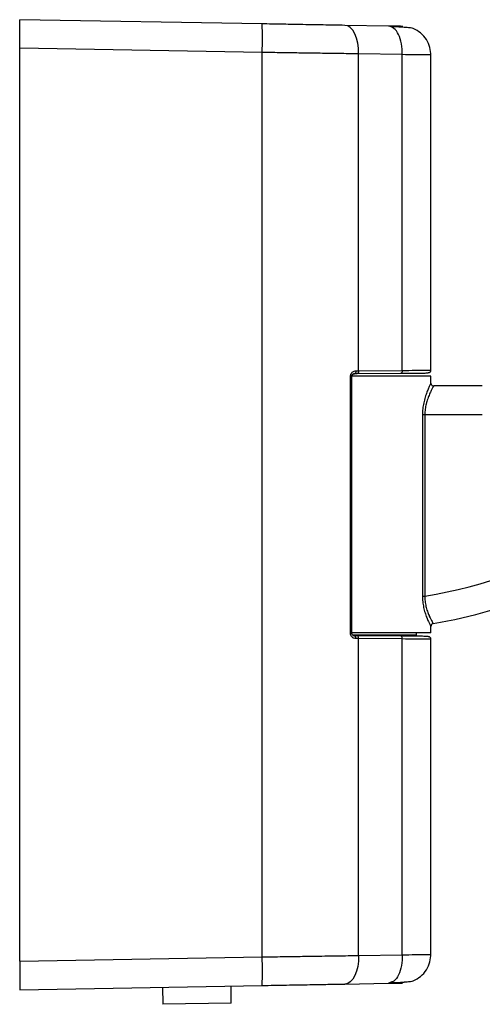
# Model space of a CAD drawing. Header units: millimetres. Extents: x 296 to 2355, y 284 to 768.
# Tile 3 of 11: x 580 to 661, y 595 to 768. Entities that reach past the tile are written whole.
import ezdxf

# ---------------------------------------------------------------- set-up
doc = ezdxf.new("R2010")
doc.units = ezdxf.units.MM
doc.header["$LTSCALE"] = 10

msp = doc.modelspace()

# ---------------------------------------------------------------- linework, layer by layer
at = {"color": 7, "linetype": 'Continuous', "lineweight": 25}
for p, q in [((622, 767.06), (579.53, 767.8)), ((644.12, 766.67), (636.47, 766.8)), ((622, 762.06), (579.53, 762.8)), ((579.53, 602.8), (579.53, 762.8)), ((622, 603.54), (622, 762.06)), ((638.88, 706.27), (638.88, 761.81)), ((646.53, 761.67), (638.88, 761.81)), ((646.53, 706.34), (646.53, 761.67)), ((651.53, 706.33), (651.53, 761.67)), ((638.64, 705.77), (646.29, 705.84)), ((638.88, 706.27), (646.53, 706.34)), ((637.43, 660.33), (637.43, 705.27)), ((637.43, 705.27), (637.7, 705.27)), ((651.53, 705.35), (637.65, 705.35)), ((637.7, 660.33), (637.7, 705.27)), ((651.53, 704.1), (651.53, 705.35)), ((660.53, 703.6), (652.03, 703.6)), ((650.05, 698.6), (650.05, 666.79)), ((650.48, 698.6), (650.48, 666.79)), ((650.48, 698.6), (660.53, 698.6)), ((651.53, 660.35), (651.53, 661.47)), ((637.43, 660.33), (637.68, 660.33)), ((637.68, 660.33), (637.7, 660.33)), ((651.53, 660.35), (637.7, 660.35)), ((649.04, 659.95), (637.79, 659.95)), ((637.94, 659.87), (638.92, 659.85)), ((646.29, 659.76), (638.64, 659.83)), ((638.88, 603.79), (638.88, 659.33)), ((646.53, 659.26), (638.88, 659.33)), ((644.14, 659.85), (638.92, 659.85)), ((644.14, 659.85), (649.04, 659.95)), ((646.53, 603.92), (646.53, 659.26)), ((649.04, 659.95), (649.03, 660.35)), ((651.53, 603.92), (651.53, 659.26)), ((579.53, 602.8), (622, 603.54)), ((638.88, 603.79), (646.53, 603.92)), ((636.47, 598.79), (644.12, 598.93)), ((644.55, 599.11), (644.12, 598.93)), ((579.53, 597.8), (622, 598.54)), ((604.53, 598.23), (604.58, 595.24)), ((616.58, 595.44), (616.53, 598.44)), ((616.58, 595.44), (604.58, 595.24))]:
    msp.add_line(p, q, dxfattribs=at)
at = {"color": 7, "linetype": 'Continuous', "lineweight": 25, "flags": 128}
for points in [[(638.88, 761.81), (638.85, 762.78), (638.72, 763.71), (638.5, 764.57), (638.21, 765.32), (637.84, 765.95), (637.42, 766.41), (636.96, 766.7), (636.47, 766.8)], [(638.4, 706.26), (638.39, 706.17), (638.38, 706.07), (638.36, 705.99), (638.33, 705.91), (638.29, 705.85), (638.25, 705.8), (638.21, 705.77), (638.16, 705.76)], [(638.88, 706.27), (638.88, 706.17), (638.87, 706.08), (638.84, 705.99), (638.81, 705.92), (638.78, 705.85), (638.73, 705.81), (638.69, 705.78), (638.64, 705.77)], [(638.25, 659.8), (638.21, 659.82), (638.16, 659.83)], [(638.88, 659.33), (638.88, 659.42), (638.87, 659.52), (638.84, 659.6), (638.81, 659.68), (638.78, 659.74), (638.73, 659.79), (638.69, 659.82), (638.64, 659.83)], [(638.88, 603.79), (638.85, 602.82), (638.72, 601.89), (638.5, 601.03), (638.21, 600.27), (637.84, 599.65), (637.42, 599.19), (636.96, 598.9), (636.47, 598.79)]]:
    msp.add_lwpolyline(points, dxfattribs=at)
at = {"color": 7, "linetype": 'Continuous', "lineweight": 25}
for centre, radius, start, end in [((550.36, 764.56), 71.68, 358.0016, 1.9984), ((637.87, 745.79), 80, 279.0685, 301.7526), ((637.87, 745.79), 85, 279.5359, 306.8608), ((652.03, 661.47), 0.5, 99.5337, 180.0032), ((637.83, 659.41), 0.571, 352.5968, 43.2549), ((550.36, 601.04), 71.68, 358.0016, 1.9984)]:
    msp.add_arc(centre, radius, start, end, dxfattribs=at)
for points, knots in [([(579.53, 762.8), (579.53, 763.16), (579.53, 763.86), (579.53, 765.11), (579.53, 766.41), (579.53, 767.3), (579.53, 767.74), (579.53, 767.78), (579.53, 767.8)], [0, 0, 0, 0, 0.136129, 0.270427, 0.499999, 0.729571, 0.863826, 1, 1, 1, 1]), ([(636.47, 766.8), (635.22, 766.83), (632.7, 766.87), (628.92, 766.94), (625.33, 767), (623.11, 767.04), (622, 767.06)], [0, 0, 0, 0, 0.279847, 0.559986, 0.779985, 1, 1, 1, 1]), ([(646.62, 766.63), (646.62, 766.63), (646.68, 766.63), (646.48, 766.63), (646, 766.64), (645.2, 766.65), (644.48, 766.66), (644.12, 766.67)], [0, 0, 0, 0, 0.000063, 0.250199, 0.500284, 0.750591, 1, 1, 1, 1]), ([(648.42, 766.26), (648.3, 766.29), (648.07, 766.35), (647.16, 766.43), (645.97, 766.51), (644.98, 766.56), (644.5, 766.58)], [0, 0, 0, 0, 0.2634091, 0.5178901, 0.7633946, 1, 1, 1, 1]), ([(648.42, 766.26), (648.3, 766.29), (648.06, 766.35), (647.35, 766.42), (646.73, 766.46), (646.53, 766.47)], [0, 0, 0, 0, 0.415622, 0.817157, 1, 1, 1, 1]), ([(651.53, 761.54), (651.5, 762.01), (651.44, 762.98), (650.81, 764.36), (649.8, 765.55), (648.88, 766.02), (648.42, 766.26)], [0, 0, 0, 0, 0.2334384, 0.4849641, 0.7445233, 1, 1, 1, 1]), ([(638.88, 761.81), (638.41, 761.81), (637.44, 761.83), (635.91, 761.85), (634.28, 761.87), (632.55, 761.9), (630.6, 761.93), (628.25, 761.96), (625.33, 762.01), (623.17, 762.04), (622, 762.06)], [0, 0, 0, 0, 0.091942, 0.187918, 0.287927, 0.391969, 0.500045, 0.634227, 0.800882, 1, 1, 1, 1]), ([(651.53, 761.63), (651.53, 761.63), (651.63, 761.63), (651.28, 761.63), (650.41, 761.64), (648.82, 761.65), (647.31, 761.66), (646.53, 761.67)], [0, 0, 0, 0, 0.000123, 0.230786, 0.474327, 0.730736, 1, 1, 1, 1]), ([(637.43, 705.27), (637.44, 705.33), (637.45, 705.48), (637.52, 705.71), (637.67, 705.93), (637.86, 706.11), (638.11, 706.24), (638.3, 706.25), (638.4, 706.26)], [0, 0, 0, 0, 0.1230884, 0.2715947, 0.4493226, 0.6093664, 0.7914968, 1, 1, 1, 1]), ([(637.68, 705.26), (637.68, 705.3), (637.69, 705.39), (637.73, 705.51), (637.79, 705.61), (637.9, 705.72), (638.06, 705.81), (638.18, 705.8), (638.25, 705.8)], [0, 0, 0, 0, 0.123386, 0.247192, 0.371843, 0.49742, 0.749188, 1, 1, 1, 1]), ([(638.4, 706.26), (638.49, 706.27), (638.65, 706.27), (638.81, 706.27), (638.88, 706.27)], [0, 0, 0, 0, 0.559979, 1, 1, 1, 1]), ([(646.29, 705.84), (646.97, 705.84), (648.34, 705.85), (649.84, 705.87), (650.85, 705.88), (650.97, 705.88), (651.04, 705.88)], [0, 0, 0, 0, 0.249178, 0.499799, 0.749904, 1, 1, 1, 1]), ([(646.53, 706.34), (647.31, 706.34), (648.82, 706.35), (650.39, 706.37), (651.36, 706.38), (651.47, 706.38), (651.53, 706.38)], [0, 0, 0, 0, 0.2691922, 0.5256145, 0.769256, 1, 1, 1, 1]), ([(651.39, 706.03), (651.36, 706), (651.31, 705.96), (651.19, 705.89), (651.09, 705.88), (651.03, 705.88)], [0, 0, 0, 0, 0.263588, 0.521553, 1, 1, 1, 1]), ([(651.39, 706.03), (651.41, 706.05), (651.45, 706.1), (651.52, 706.22), (651.52, 706.32), (651.53, 706.38)], [0, 0, 0, 0, 0.2634968, 0.5214397, 1, 1, 1, 1]), ([(637.7, 705.27), (637.71, 705.32), (637.72, 705.43), (637.78, 705.55), (637.86, 705.64), (637.94, 705.71), (638.04, 705.75), (638.12, 705.76), (638.16, 705.76)], [0, 0, 0, 0, 0.172834, 0.360609, 0.489925, 0.635287, 0.794247, 1, 1, 1, 1]), ([(638.16, 705.76), (638.11, 705.76), (638.03, 705.75), (637.92, 705.69), (637.83, 705.62), (637.77, 705.53), (637.71, 705.41), (637.71, 705.31), (637.7, 705.27)], [0, 0, 0, 0, 0.2174882, 0.3997094, 0.5523024, 0.677549, 0.8391511, 1, 1, 1, 1]), ([(638.16, 705.76), (638.25, 705.77), (638.41, 705.77), (638.57, 705.77), (638.64, 705.77)], [0, 0, 0, 0, 0.559952, 1, 1, 1, 1]), ([(651.53, 704.1), (651.52, 704.08), (651.5, 704.04), (651.35, 703.74), (651.12, 703.24), (650.83, 702.53), (650.52, 701.65), (650.26, 700.66), (650.08, 699.63), (650.06, 698.94), (650.05, 698.6)], [0, 0, 0, 0, 0.112754, 0.230133, 0.355006, 0.488234, 0.625032, 0.757656, 0.882229, 1, 1, 1, 1]), ([(651.53, 704.1), (651.54, 704.04), (651.55, 703.94), (651.61, 703.82), (651.67, 703.74), (651.75, 703.68), (651.87, 703.62), (651.97, 703.6), (652.03, 703.6)], [0, 0, 0, 0, 0.2394564, 0.3683613, 0.500002, 0.6316423, 0.7605463, 1, 1, 1, 1]), ([(652.03, 703.6), (652.02, 703.58), (652, 703.55), (651.84, 703.27), (651.6, 702.82), (651.29, 702.17), (650.97, 701.38), (650.69, 700.48), (650.51, 699.54), (650.49, 698.91), (650.48, 698.6)], [0, 0, 0, 0, 0.115175, 0.234633, 0.36125, 0.495504, 0.632159, 0.763249, 0.885131, 1, 1, 1, 1]), ([(650.05, 666.79), (650.06, 666.46), (650.08, 665.77), (650.25, 664.78), (650.5, 663.84), (650.8, 663), (651.1, 662.32), (651.34, 661.83), (651.5, 661.53), (651.52, 661.49), (651.53, 661.47)], [0, 0, 0, 0, 0.119291, 0.241094, 0.367629, 0.499285, 0.630899, 0.758021, 0.880601, 1, 1, 1, 1]), ([(650.48, 666.79), (650.48, 666.48), (650.49, 665.86), (650.66, 664.95), (650.91, 664.1), (651.11, 663.6), (651.21, 663.36), (651.23, 663.33), (651.43, 662.88), (651.71, 662.37), (651.92, 662.02), (651.94, 661.98), (651.95, 661.97)], [0, 0, 0, 0, 0.116758, 0.235962, 0.360843, 0.492135, 0.492788, 0.497554, 0.510459, 0.752665, 0.877674, 1, 1, 1, 1]), ([(638.4, 659.33), (638.3, 659.34), (638.12, 659.36), (637.89, 659.47), (637.71, 659.62), (637.57, 659.81), (637.46, 660.04), (637.44, 660.23), (637.43, 660.33)], [0, 0, 0, 0, 0.200572, 0.373206, 0.523098, 0.650936, 0.822954, 1, 1, 1, 1]), ([(638.25, 659.8), (638.19, 659.79), (638.06, 659.79), (637.9, 659.87), (637.79, 659.98), (637.73, 660.09), (637.69, 660.21), (637.68, 660.29), (637.68, 660.34)], [0, 0, 0, 0, 0.25069, 0.502455, 0.628042, 0.752701, 0.876538, 1, 1, 1, 1]), ([(637.98, 659.87), (638, 659.87), (638.06, 659.84), (638.12, 659.83), (638.16, 659.83)], [0, 0, 0, 0, 0.27865, 1, 1, 1, 1]), ([(638.64, 659.83), (638.55, 659.83), (638.39, 659.83), (638.23, 659.83), (638.16, 659.83)], [0, 0, 0, 0, 0.560046, 1, 1, 1, 1]), ([(638.88, 659.33), (638.79, 659.33), (638.63, 659.33), (638.47, 659.33), (638.4, 659.33)], [0, 0, 0, 0, 0.56002, 1, 1, 1, 1]), ([(651.04, 659.72), (651.04, 659.72), (651.14, 659.72), (650.77, 659.72), (649.86, 659.73), (648.34, 659.74), (646.97, 659.75), (646.29, 659.76)], [0, 0, 0, 0, 0.000104, 0.250266, 0.500389, 0.750803, 1, 1, 1, 1]), ([(651.53, 659.22), (651.53, 659.22), (651.63, 659.22), (651.28, 659.22), (650.41, 659.23), (648.82, 659.24), (647.31, 659.25), (646.53, 659.26)], [0, 0, 0, 0, 0.0000882, 0.2308915, 0.4744849, 0.730858, 1, 1, 1, 1]), ([(651.03, 659.72), (651.09, 659.71), (651.19, 659.7), (651.31, 659.64), (651.36, 659.59), (651.39, 659.57)], [0, 0, 0, 0, 0.478449, 0.736414, 1, 1, 1, 1]), ([(651.53, 659.21), (651.52, 659.28), (651.52, 659.37), (651.45, 659.49), (651.41, 659.54), (651.39, 659.57)], [0, 0, 0, 0, 0.47856, 0.736503, 1, 1, 1, 1]), ([(648.42, 599.34), (648.88, 599.58), (649.8, 600.05), (650.81, 601.24), (651.44, 602.62), (651.5, 603.59), (651.53, 604.05)], [0, 0, 0, 0, 0.255477, 0.515036, 0.766562, 1, 1, 1, 1]), ([(579.53, 602.8), (579.53, 602.14), (579.53, 600.83), (579.53, 599.18), (579.53, 598.02), (579.53, 597.87), (579.53, 597.8)], [0, 0, 0, 0, 0.25001, 0.5, 0.74999, 1, 1, 1, 1]), ([(622, 603.54), (622.72, 603.55), (624.11, 603.57), (626.08, 603.6), (627.83, 603.63), (629.36, 603.65), (631.8, 603.69), (635.04, 603.73), (637.65, 603.77), (638.88, 603.79)], [0, 0, 0, 0, 0.123422, 0.235148, 0.335179, 0.423512, 0.500147, 0.762657, 1, 1, 1, 1]), ([(646.53, 603.92), (646.5, 603.27), (646.45, 601.97), (645.89, 600.34), (645.22, 599.3), (644.73, 599.16), (644.55, 599.11)], [0, 0, 0, 0, 0.2823553, 0.5647105, 0.8470658, 1, 1, 1, 1]), ([(646.53, 603.92), (647.31, 603.93), (648.82, 603.94), (650.41, 603.96), (651.28, 603.97), (651.63, 603.97), (651.53, 603.97), (651.53, 603.97)], [0, 0, 0, 0, 0.269262, 0.52567, 0.769212, 0.999877, 1, 1, 1, 1]), ([(644.12, 598.93), (644.48, 598.93), (645.2, 598.94), (646, 598.96), (646.48, 598.97), (646.68, 598.97), (646.62, 598.97), (646.62, 598.97)], [0, 0, 0, 0, 0.249409, 0.499716, 0.749801, 0.999937, 1, 1, 1, 1]), ([(644.5, 599.01), (644.98, 599.04), (645.97, 599.08), (647.16, 599.16), (648.07, 599.25), (648.3, 599.31), (648.42, 599.34)], [0, 0, 0, 0, 0.236605, 0.48211, 0.736591, 1, 1, 1, 1]), ([(646.53, 599.13), (646.73, 599.14), (647.35, 599.18), (648.06, 599.25), (648.3, 599.31), (648.42, 599.34)], [0, 0, 0, 0, 0.182843, 0.584378, 1, 1, 1, 1]), ([(622, 598.54), (623.41, 598.56), (626.24, 598.61), (630.09, 598.68), (633.53, 598.74), (635.49, 598.78), (636.47, 598.79)], [0, 0, 0, 0, 0.27985, 0.559991, 0.779987, 1, 1, 1, 1])]:
    msp.add_open_spline(points, degree=3, knots=knots, dxfattribs=at)
for points in [[(646.53, 761.67), (646.5, 762.32), (646.45, 763.63), (645.89, 765.27), (645.09, 766.43), (644.44, 766.59), (644.12, 766.67)], [(646.53, 706.34), (646.53, 706.27), (646.52, 706.14), (646.46, 705.97), (646.38, 705.86), (646.32, 705.84), (646.29, 705.84)], [(650.05, 698.6), (650.07, 698.6), (650.12, 698.6), (650.23, 698.6), (650.35, 698.6), (650.43, 698.6), (650.48, 698.6)], [(650.05, 666.79), (650.07, 666.79), (650.12, 666.79), (650.23, 666.79), (650.35, 666.79), (650.43, 666.79), (650.48, 666.79)], [(646.53, 659.26), (646.53, 659.33), (646.52, 659.46), (646.46, 659.62), (646.38, 659.74), (646.32, 659.75), (646.29, 659.76)]]:
    msp.add_open_spline(points, degree=3, dxfattribs=at)

doc.saveas('drawing.dxf')
